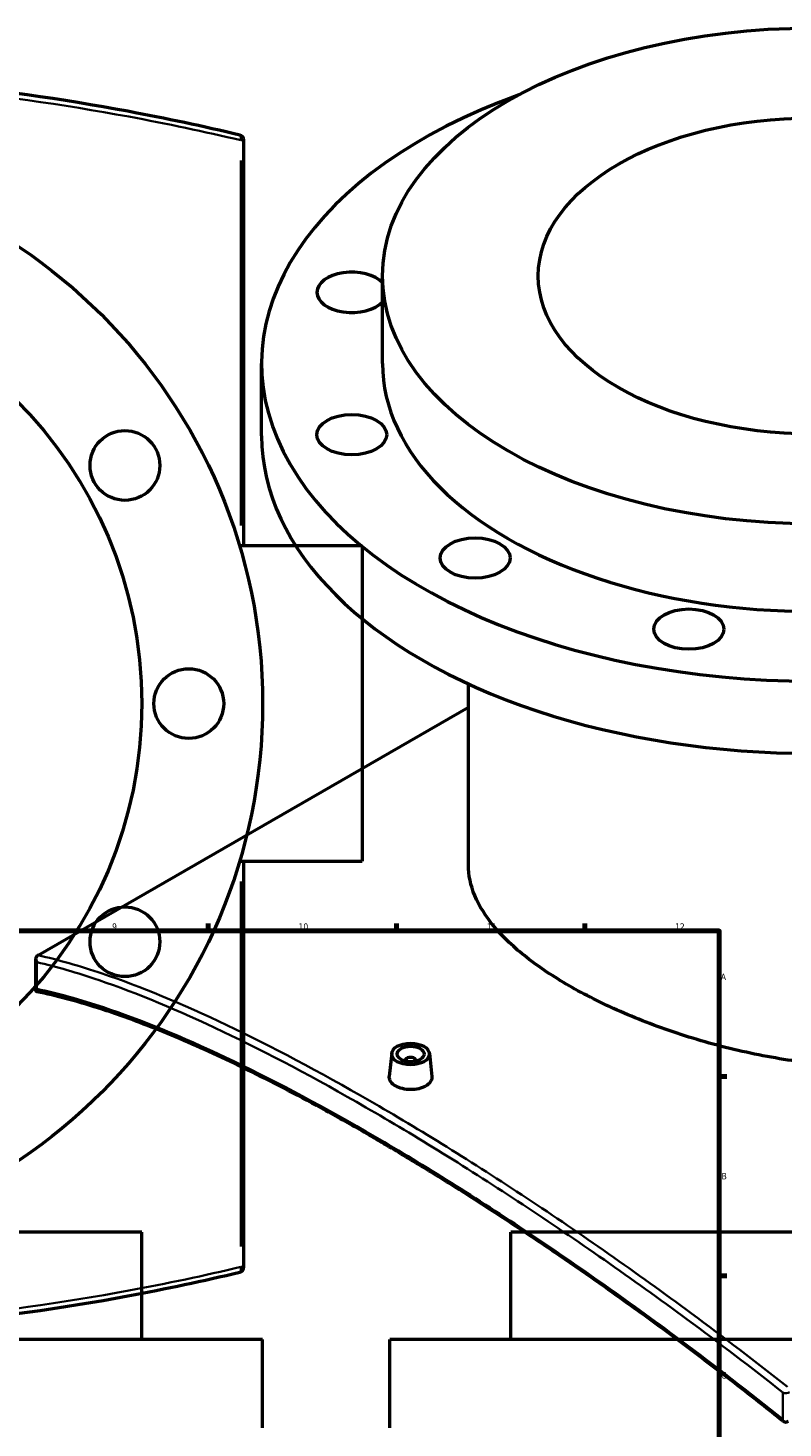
# Model space of a CAD drawing. Header units: millimetres. Extents: x -604 to 1145, y -275 to 910.
# Tile 8 of 9: x 564 to 845, y 389 to 910. Entities that reach past the tile are written whole.
import ezdxf

# ---------------------------------------------------------------- set-up
doc = ezdxf.new("R2010")
doc.units = ezdxf.units.MM
for name, color, linetype, lineweight in [('Border (ANSI)', 7, 'Continuous', 70), ('Visible (ANSI)', 7, 'Continuous', 50), ('Visible Narrow (ANSI)', 7, 'Continuous', 35)]:
    doc.layers.add(name, color=color, linetype=linetype, lineweight=lineweight)
doc.styles.add('Note Text (ANSI)', font='tahoma.ttf')

# ---------------------------------------------------------------- blocks, each defined once
blk = doc.blocks.new('Borders Default Border')
at = {"layer": 'Border (ANSI)'}
for p, q in [((630.75, 574), (630.75, 576.8)), ((700.83, 574), (700.83, 576.8)), ((770.92, 574), (770.92, 576.8)), ((821, 519.75), (823.8, 519.75)), ((821, 445.5), (823.8, 445.5))]:
    blk.add_line(p, q, dxfattribs=at)
at = {"layer": 'Border (ANSI)', "flags": 128}
blk.add_lwpolyline([(20, 20), (20, 574), (821, 574), (821, 20), (20, 20)], dxfattribs=at)
at = {"layer": 'Border (ANSI)', "color": 5, "true_color": 0x0000ff, "char_height": 2.4, "attachment_point": 7, "style": 'Note Text (ANSI)'}
for s, insert in [('9', (594.92, 574.35)), ('10', (664.35, 574.35)), ('11', (734.43, 574.4)), ('12', (804.52, 574.4)), ('A', (821.58, 555.68)), ('B', (821.87, 481.43)), ('C', (821.71, 407.13))]:
    blk.add_mtext(s, dxfattribs=dict(at, insert=insert))

msp = doc.modelspace()

# ---------------------------------------------------------------- linework, layer by layer
at = {"layer": 'Visible (ANSI)'}
for p, q in [((643.98, 717.46), (643.98, 868.64)), ((695.61, 785.44), (695.61, 818.1)), ((650.61, 758.5), (650.61, 785.44)), ((687.98, 717.46), (642.83, 717.46)), ((687.98, 717.46), (687.98, 599.96)), ((727.61, 598.55), (727.61, 666.05)), ((567.36, 564.92), (727.61, 657.44)), ((642.83, 599.96), (687.98, 599.96)), ((643.98, 448.79), (643.98, 599.96)), ((566.58, 551.67), (566.58, 563.5)), ((699.08, 528.38), (698.15, 519.72)), ((713.05, 528.38), (713.98, 519.73)), ((704.06, 525.68), (704.06, 525.48)), ((708.06, 525.68), (708.06, 525.48)), ((605.98, 461.76), (285.98, 461.76)), ((605.98, 421.76), (605.98, 461.76)), ((1063.38, 461.76), (743.38, 461.76)), ((743.38, 421.76), (743.38, 461.76)), ((650.98, 421.76), (240.98, 421.76)), ((650.98, 388.76), (650.98, 421.76)), ((1108.38, 421.76), (698.38, 421.76)), ((698.38, 388.76), (698.38, 421.76))]:
    msp.add_line(p, q, dxfattribs=at)
for centre, radius in [((445.98, 658.71), 205), ((445.98, 658.71), 160), ((599.7, 747.46), 13), ((623.48, 658.71), 13), ((599.7, 569.96), 13)]:
    msp.add_circle(centre, radius, dxfattribs=at)
for centre, start, end in [((641.98, 868.64), 0, 76.5698), ((641.98, 448.79), 283.4302, 0), ((845.77, 392.98), 231.2241, 300)]:
    msp.add_arc(centre, 2, start, end, dxfattribs=at)
for centre, major_axis in [((855.61, 818.1), (160, 0)), ((855.61, 818.1), (102, 0)), ((684.16, 758.92), (13, 0)), ((730.1, 712.98), (13, 0)), ((809.67, 686.46), (13, 0)), ((706.06, 528.13), (-7, 0)), ((706.06, 528.13), (5, 0))]:
    msp.add_ellipse(centre, major_axis=major_axis, ratio=0.57735, dxfattribs=at)
for centre, major_axis, start_param, end_param in [((855.61, 785.44), (-205, 0), 5.274453, 10.43351), ((684.16, 811.97), (-13, 0), 3.634607, 8.931764), ((855.61, 785.44), (-160, 0), 0, 3.141593), ((855.61, 758.5), (-205, 0), 0, 3.141593), ((706.06, 525.68), (-2, 0), 2.963882, 6.460896)]:
    msp.add_ellipse(centre, major_axis=major_axis, ratio=0.57735, start_param=start_param, end_param=end_param, dxfattribs=at)
for points, knots in [([(642.45, 870.58), (628.91, 873.81), (615, 876.78), (576.24, 884), (550.79, 887.6), (498.88, 892.46), (472.43, 893.71), (445.98, 893.71), (419.54, 893.71), (393.09, 892.46), (341.18, 887.6), (315.72, 884), (276.96, 876.78), (263.06, 873.82), (249.52, 870.58)], [5.302997, 5.302997, 5.302997, 5.302997, 9.880143, 9.880143, 17.795426, 17.795426, 25.710714, 25.710714, 25.710714, 33.626003, 33.626003, 41.541286, 41.541286, 46.118592, 46.118592, 46.118592, 46.118592]), ([(946.12, 538.89), (940.41, 535.59), (933.96, 532.69), (919.94, 528), (912.37, 526.22), (896.6, 523.86), (888.39, 523.28), (871.9, 523.22), (863.62, 523.74), (847.61, 525.57), (839.33, 526.96), (822.84, 530.58), (814.63, 532.83), (798.86, 537.95), (791.29, 540.84), (777.27, 547), (770.82, 550.26), (759.39, 556.86), (754.04, 560.41), (744.63, 567.78), (740.57, 571.61), (734.05, 579.35), (731.6, 583.27), (728.38, 591.02), (727.61, 594.85), (727.61, 598.55)], [0, 0, 0, 0, 2.424602, 2.424602, 4.849203, 4.849203, 7.273805, 7.273805, 9.698406, 9.698406, 12.122503, 12.122503, 14.546599, 14.546599, 16.970696, 16.970696, 19.394793, 19.394793, 21.818889, 21.818889, 24.242986, 24.242986, 26.667083, 26.667083, 29.09118, 29.09118, 29.09118, 29.09118]), ([(566.88, 562.35), (566.88, 562.35), (566.88, 562.35), (566.77, 562.57), (566.69, 562.79), (566.59, 563.24), (566.57, 563.46), (566.61, 563.91), (566.67, 564.14), (566.88, 564.52), (567.01, 564.67), (567.17, 564.79)], [-0.2969406, -0.2969406, -0.2969406, -0.2969406, -0.2961915, -0.2961915, -0.2218873, -0.2218873, -0.1495753, -0.1495753, -0.0694254, -0.0694254, 0, 0, 0, 0]), ([(566.87, 551.33), (566.76, 551.35), (566.68, 551.39), (566.57, 551.57), (566.57, 551.7), (566.65, 552.01), (566.74, 552.2), (566.88, 552.41), (566.88, 552.41), (566.88, 552.41)], [-0.3627505, -0.3627505, -0.3627505, -0.3627505, -0.2695042, -0.2695042, -0.1418587, -0.1418587, 0, 0, 0.0011784, 0.0011784, 0.0011784, 0.0011784]), ([(844.52, 391.42), (839.23, 395.67), (833.93, 399.86), (823.31, 408.13), (817.99, 412.21), (807.35, 420.25), (802.03, 424.21), (791.4, 431.99), (786.1, 435.82), (775.52, 443.34), (770.24, 447.03), (759.73, 454.27), (754.5, 457.81), (744.1, 464.75), (738.93, 468.14), (728.67, 474.76), (723.58, 477.99), (713.49, 484.27), (708.49, 487.33), (698.6, 493.26), (693.7, 496.13), (684.04, 501.7), (679.27, 504.39), (669.85, 509.57), (665.21, 512.06), (656.08, 516.85), (651.58, 519.14), (642.74, 523.52), (638.4, 525.6), (629.88, 529.56), (625.7, 531.43), (617.51, 534.96), (613.5, 536.62), (605.66, 539.71), (601.83, 541.14), (595.28, 543.46), (592.52, 544.39), (585.76, 546.55), (581.81, 547.71), (574.16, 549.73), (570.46, 550.6), (566.87, 551.33)], [5.305068, 5.305068, 5.305068, 5.305068, 7.363244, 7.363244, 9.42142, 9.42142, 11.479596, 11.479596, 13.537772, 13.537772, 15.595947, 15.595947, 17.654123, 17.654123, 19.712299, 19.712299, 21.770475, 21.770475, 23.828651, 23.828651, 25.886827, 25.886827, 27.945003, 27.945003, 30.003179, 30.003179, 32.061355, 32.061355, 34.119531, 34.119531, 36.177707, 36.177707, 38.235882, 38.235882, 40.294058, 40.294058, 41.83769, 41.83769, 44.153138, 44.153138, 46.468586, 46.468586, 46.468586, 46.468586]), ([(711.67, 516.18), (710.97, 515.77), (710.08, 515.42), (708.12, 514.96), (707.06, 514.86), (705.07, 514.87), (704.01, 514.99), (702.05, 515.47), (701.16, 515.83), (699.75, 516.64), (699.14, 517.15), (698.33, 518.27), (698.13, 518.88), (698.13, 519.54), (698.14, 519.63), (698.15, 519.72)], [0, 0, 0, 0, 0.298757, 0.298757, 0.597514, 0.597514, 0.89622, 0.89622, 1.194926, 1.194926, 1.493633, 1.493633, 1.792339, 1.792339, 1.840822, 1.840822, 1.840822, 1.840822]), ([(713.98, 519.73), (713.99, 519.63), (713.99, 519.54), (713.99, 518.86), (713.79, 518.24), (712.99, 517.1), (712.38, 516.58), (711.67, 516.18)], [4.1334827, 4.1334827, 4.1334827, 4.1334827, 4.1821915, 4.1821915, 4.4809485, 4.4809485, 4.7797056, 4.7797056, 4.7797056, 4.7797056]), ([(249.52, 446.84), (263.06, 443.61), (276.97, 440.64), (315.73, 433.43), (341.18, 429.83), (393.09, 424.97), (419.54, 423.71), (445.98, 423.71), (472.43, 423.71), (498.87, 424.97), (550.78, 429.83), (576.24, 433.43), (615, 440.64), (628.9, 443.61), (642.45, 446.84)], [1.495865, 1.495865, 1.495865, 1.495865, 6.073667, 6.073667, 13.988696, 13.988696, 21.90373, 21.90373, 21.90373, 29.818764, 29.818764, 37.733793, 37.733793, 42.31146, 42.31146, 42.31146, 42.31146])]:
    msp.add_open_spline(points, degree=3, knots=knots, dxfattribs=at)
msp.add_open_spline([(567.36, 564.92), (567.3, 564.88), (567.23, 564.84), (567.17, 564.79)], degree=3, dxfattribs=at)
at = {"layer": 'Visible Narrow (ANSI)'}
for p, q in [((643.98, 868.64), (642.93, 868.64)), ((642.83, 861.08), (642.83, 725.02)), ((642.83, 592.4), (642.83, 456.35)), ((566.88, 552.41), (566.88, 562.35)), ((642.93, 448.79), (643.98, 448.79)), ((844.72, 401.94), (844.72, 392))]:
    msp.add_line(p, q, dxfattribs=at)
for centre, major_axis, ratio, start_param, end_param in [((641.98, 868.64), (0.46, 1.95), 0.413754, 4.884486, 6.20957), ((641.98, 448.79), (0.46, -1.95), 0.413754, 0.073616, 1.398699), ((845.77, 402.92), (2, 0), 0.57735, 4.161393, 5.497787), ((845.77, 392.98), (-1.25, -1.56), 0.142401, 5.503831, 6.283185)]:
    msp.add_ellipse(centre, major_axis=major_axis, ratio=ratio, start_param=start_param, end_param=end_param, dxfattribs=at)
for points, knots in [([(247.98, 868.36), (261.92, 871.69), (276.23, 874.75), (315.47, 882.02), (340.97, 885.61), (392.99, 890.46), (419.48, 891.71), (445.98, 891.71), (472.48, 891.71), (498.98, 890.46), (550.99, 885.61), (576.5, 882.02), (615.33, 874.82), (629.26, 871.86), (642.83, 868.64)], [-46.248391, -46.248391, -46.248391, -46.248391, -41.541286, -41.541286, -33.626003, -33.626003, -25.710714, -25.710714, -25.710714, -17.795426, -17.795426, -9.880143, -9.880143, -5.302997, -5.302997, -5.302997, -5.302997]), ([(846.37, 404.05), (834.49, 413.45), (822.55, 422.6), (790, 446.73), (769.42, 461.14), (729.21, 487.71), (709.6, 499.88), (690.86, 510.69), (672.12, 521.51), (654.27, 530.98), (620.92, 546.87), (605.43, 553.29), (582.83, 560.94), (574.86, 563.23), (567.36, 564.92)], [-42.31146, -42.31146, -42.31146, -42.31146, -37.733793, -37.733793, -29.818764, -29.818764, -21.90373, -21.90373, -21.90373, -13.988696, -13.988696, -6.073667, -6.073667, -1.366065, -1.366065, -1.366065, -1.366065]), ([(566.88, 562.35), (574.17, 560.65), (581.9, 558.41), (604.21, 550.81), (619.66, 544.38), (652.93, 528.5), (670.74, 519.04), (689.44, 508.24), (708.14, 497.45), (727.73, 485.31), (767.87, 458.81), (788.42, 444.46), (820.93, 420.41), (832.86, 411.3), (844.72, 401.94)], [1.495865, 1.495865, 1.495865, 1.495865, 6.073667, 6.073667, 13.988696, 13.988696, 21.90373, 21.90373, 21.90373, 29.818764, 29.818764, 37.733793, 37.733793, 42.31146, 42.31146, 42.31146, 42.31146]), ([(844.72, 392), (832.08, 402.14), (819.34, 411.98), (786.47, 436.5), (766.34, 450.65), (727.01, 476.74), (707.8, 488.67), (689.44, 499.26), (671.09, 509.86), (653.59, 519.12), (620.87, 534.64), (605.66, 540.89), (582.94, 548.47), (574.65, 550.77), (566.88, 552.41)], [5.305068, 5.305068, 5.305068, 5.305068, 10.209121, 10.209121, 17.977986, 17.977986, 25.746857, 25.746857, 25.746857, 33.515728, 33.515728, 41.284593, 41.284593, 46.188775, 46.188775, 46.188775, 46.188775]), ([(642.83, 448.79), (629.26, 445.56), (615.33, 442.6), (576.49, 435.41), (550.99, 431.81), (498.98, 426.96), (472.48, 425.71), (445.98, 425.71), (419.49, 425.71), (392.99, 426.96), (340.98, 431.81), (315.47, 435.41), (276.23, 442.68), (261.92, 445.73), (247.98, 449.07)], [-42.31146, -42.31146, -42.31146, -42.31146, -37.733793, -37.733793, -29.818764, -29.818764, -21.90373, -21.90373, -21.90373, -13.988696, -13.988696, -6.073667, -6.073667, -1.366065, -1.366065, -1.366065, -1.366065])]:
    msp.add_open_spline(points, degree=3, knots=knots, dxfattribs=at)

# ---------------------------------------------------------------- block references
msp.add_blockref('Borders Default Border', (0, 0))

doc.saveas('drawing.dxf')
